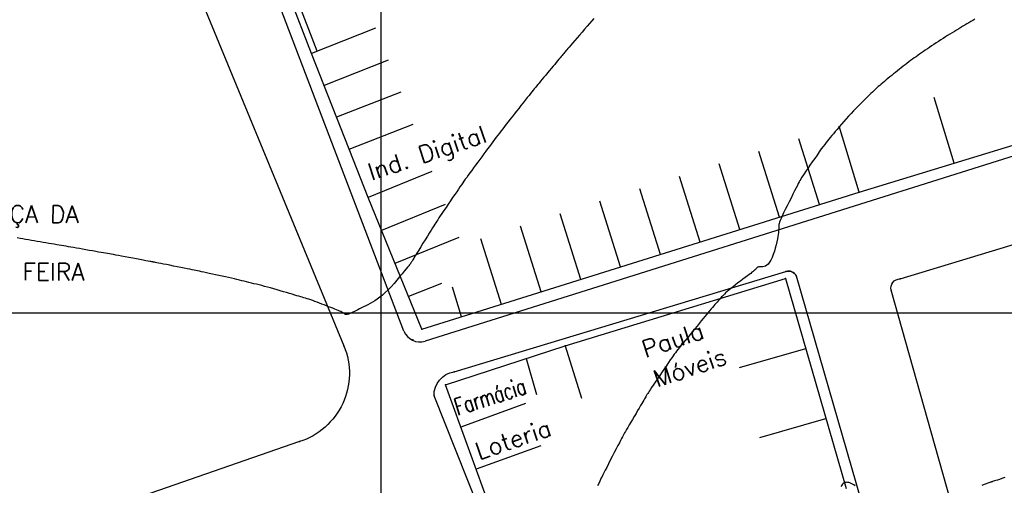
# Model space of a CAD drawing. Header units: millimetres. Extents: x 196436 to 199900, y 8705373 to 8708636.
# Tile 117 of 241: x 197958 to 198072, y 8706780 to 8706834. Entities that reach past the tile are written whole.
import ezdxf
from ezdxf.enums import TextEntityAlignment as Align

# ---------------------------------------------------------------- set-up
doc = ezdxf.new("R2010")
doc.units = ezdxf.units.MM
doc.header["$LTSCALE"] = 5
for name, color, linetype in [('$CURVAS1', 30, 'Continuous'), ('$CURVAS2', 40, 'Continuous'), ('CASA', 6, 'Continuous'), ('MALHA', 9, 'Continuous'), ('MEIO-FIO', 7, 'Continuous'), ('MURO', 9, 'Continuous'), ('TEXTO', 2, 'Continuous')]:
    doc.layers.add(name, color=color, linetype=linetype)
doc.styles.add('GEOSIS', font='ROMANS.SHX')

# ---------------------------------------------------------------- blocks, each defined once
blk = doc.blocks.new('C')
at = {"layer": 'CASA'}
blk.add_lwpolyline([(0, 0), (0, 8)], dxfattribs=at)

msp = doc.modelspace()

# ---------------------------------------------------------------- linework, layer by layer
at = {"layer": '$CURVAS1'}
msp.add_polyline3d([(198069.048, 8706834.145, 690), (198068.812, 8706834.008, 690), (198068.58, 8706833.872, 690), (198068.35, 8706833.737, 690), (198068.122, 8706833.6, 690), (198067.892, 8706833.462, 690), (198067.659, 8706833.322, 690), (198067.422, 8706833.179, 690), (198067.178, 8706833.033, 690), (198066.929, 8706832.883, 690), (198066.675, 8706832.73, 690), (198066.417, 8706832.573, 690), (198066.155, 8706832.413, 690), (198065.89, 8706832.25, 690), (198065.624, 8706832.083, 690), (198065.356, 8706831.913, 690), (198065.087, 8706831.74, 690), (198064.819, 8706831.566, 690), (198064.553, 8706831.39, 690), (198064.29, 8706831.214, 690), (198064.032, 8706831.041, 690), (198063.779, 8706830.869, 690), (198063.534, 8706830.702, 690), (198063.296, 8706830.54, 690), (198063.068, 8706830.383, 690), (198062.847, 8706830.231, 690), (198062.632, 8706830.082, 690), (198062.422, 8706829.936, 690), (198062.215, 8706829.789, 690), (198062.009, 8706829.641, 690), (198061.802, 8706829.491, 690), (198061.593, 8706829.337, 690), (198061.38, 8706829.177, 690), (198061.164, 8706829.012, 690), (198060.945, 8706828.844, 690), (198060.724, 8706828.672, 690), (198060.502, 8706828.497, 690), (198060.278, 8706828.32, 690), (198060.055, 8706828.142, 690), (198059.831, 8706827.963, 690), (198059.608, 8706827.785, 690), (198059.387, 8706827.607, 690), (198059.17, 8706827.431, 690), (198058.956, 8706827.257, 690), (198058.749, 8706827.087, 690), (198058.548, 8706826.92, 690), (198058.356, 8706826.758, 690), (198058.173, 8706826.602, 690), (198058, 8706826.45, 690), (198057.834, 8706826.302, 690), (198057.671, 8706826.154, 690), (198057.507, 8706826.002, 690), (198057.34, 8706825.845, 690), (198057.164, 8706825.678, 690), (198056.977, 8706825.499, 690), (198056.775, 8706825.304, 690), (198056.554, 8706825.092, 690), (198056.317, 8706824.863, 690), (198056.065, 8706824.617, 690), (198055.802, 8706824.357, 690), (198055.529, 8706824.084, 690), (198055.248, 8706823.798, 690), (198054.963, 8706823.501, 690), (198054.675, 8706823.194, 690), (198054.387, 8706822.88, 690), (198054.101, 8706822.561, 690), (198053.821, 8706822.243, 690), (198053.55, 8706821.93, 690), (198053.29, 8706821.627, 690), (198053.044, 8706821.338, 690), (198052.816, 8706821.069, 690), (198052.608, 8706820.823, 690), (198052.422, 8706820.603, 690), (198052.252, 8706820.402, 690), (198052.092, 8706820.21, 690), (198051.935, 8706820.018, 690), (198051.775, 8706819.815, 690), (198051.605, 8706819.594, 690), (198051.418, 8706819.343, 690), (198051.207, 8706819.054, 690), (198050.969, 8706818.721, 690), (198050.71, 8706818.353, 690), (198050.439, 8706817.963, 690), (198050.164, 8706817.566, 690), (198049.895, 8706817.174, 690), (198049.641, 8706816.8, 690), (198049.411, 8706816.459, 690), (198049.213, 8706816.162, 690), (198049.053, 8706815.92, 690), (198048.925, 8706815.72, 690), (198048.82, 8706815.547, 690), (198048.727, 8706815.384, 690), (198048.636, 8706815.216, 690), (198048.539, 8706815.027, 690), (198048.425, 8706814.801, 690), (198048.285, 8706814.521, 690), (198048.112, 8706814.177, 690), (198047.912, 8706813.781, 690), (198047.695, 8706813.35, 690), (198047.469, 8706812.9, 690), (198047.243, 8706812.449, 690), (198047.028, 8706812.013, 690), (198046.831, 8706811.609, 690), (198046.662, 8706811.255, 690), (198046.528, 8706810.963, 690), (198046.427, 8706810.728, 690), (198046.354, 8706810.54, 690), (198046.305, 8706810.391, 690), (198046.275, 8706810.27, 690), (198046.259, 8706810.17, 690), (198046.254, 8706810.079, 690), (198046.254, 8706809.989, 690), (198046.256, 8706809.892, 690), (198046.257, 8706809.781, 690), (198046.254, 8706809.653, 690), (198046.246, 8706809.503, 690), (198046.23, 8706809.326, 690), (198046.205, 8706809.118, 690), (198046.167, 8706808.875, 690), (198046.115, 8706808.591, 690), (198046.047, 8706808.265, 690), (198045.963, 8706807.908, 690), (198045.865, 8706807.533, 690), (198045.754, 8706807.155, 690), (198045.631, 8706806.786, 690), (198045.497, 8706806.441, 690), (198045.353, 8706806.132, 690), (198045.202, 8706805.874, 690), (198045.043, 8706805.677, 690), (198044.881, 8706805.535, 690), (198044.718, 8706805.439, 690), (198044.559, 8706805.38, 690), (198044.407, 8706805.349, 690), (198044.266, 8706805.338, 690), (198044.139, 8706805.336, 690), (198044.03, 8706805.336, 690), (198043.941, 8706805.329, 690), (198043.87, 8706805.314, 690), (198043.812, 8706805.293, 690), (198043.764, 8706805.264, 690), (198043.722, 8706805.229, 690), (198043.682, 8706805.188, 690), (198043.641, 8706805.142, 690), (198043.593, 8706805.09, 690), (198043.537, 8706805.033, 690), (198043.467, 8706804.969, 690), (198043.382, 8706804.895, 690), (198043.279, 8706804.809, 690), (198043.153, 8706804.708, 690), (198043.002, 8706804.59, 690), (198042.823, 8706804.452, 690), (198042.613, 8706804.292, 690), (198042.37, 8706804.109, 690), (198042.102, 8706803.907, 690), (198041.818, 8706803.693, 690), (198041.525, 8706803.471, 690), (198041.234, 8706803.249, 690), (198040.954, 8706803.032, 690), (198040.692, 8706802.826, 690), (198040.458, 8706802.636, 690), (198040.259, 8706802.468, 690), (198040.091, 8706802.319, 690), (198039.949, 8706802.185, 690), (198039.827, 8706802.063, 690), (198039.72, 8706801.95, 690), (198039.622, 8706801.841, 690), (198039.528, 8706801.733, 690), (198039.432, 8706801.622, 690), (198039.33, 8706801.505, 690), (198039.22, 8706801.382, 690), (198039.102, 8706801.25, 690), (198038.977, 8706801.11, 690), (198038.844, 8706800.96, 690), (198038.703, 8706800.799, 690), (198038.554, 8706800.627, 690), (198038.396, 8706800.444, 690), (198038.231, 8706800.247, 690), (198038.056, 8706800.037, 690), (198037.871, 8706799.813, 690), (198037.675, 8706799.574, 690), (198037.468, 8706799.32, 690), (198037.248, 8706799.05, 690), (198037.014, 8706798.764, 690), (198036.766, 8706798.462, 690), (198036.504, 8706798.143, 690), (198036.233, 8706797.813, 690), (198035.958, 8706797.479, 690), (198035.685, 8706797.147, 690), (198035.42, 8706796.824, 690), (198035.169, 8706796.516, 690), (198034.936, 8706796.231, 690), (198034.729, 8706795.974, 690), (198034.55, 8706795.749, 690), (198034.394, 8706795.548, 690), (198034.252, 8706795.361, 690), (198034.116, 8706795.175, 690), (198033.977, 8706794.981, 690), (198033.828, 8706794.766, 690), (198033.66, 8706794.521, 690), (198033.465, 8706794.234, 690), (198033.238, 8706793.899, 690), (198032.985, 8706793.525, 690), (198032.716, 8706793.127, 690), (198032.442, 8706792.721, 690), (198032.172, 8706792.32, 690), (198031.915, 8706791.939, 690), (198031.682, 8706791.593, 690), (198031.482, 8706791.296, 690), (198031.323, 8706791.059, 690), (198031.2, 8706790.876, 690), (198031.108, 8706790.736, 690), (198031.038, 8706790.63, 690), (198030.985, 8706790.547, 690), (198030.942, 8706790.476, 690), (198030.901, 8706790.409, 690), (198030.857, 8706790.333, 690), (198030.804, 8706790.241, 690), (198030.739, 8706790.13, 690), (198030.662, 8706789.996, 690), (198030.57, 8706789.839, 690), (198030.464, 8706789.655, 690), (198030.341, 8706789.444, 690), (198030.201, 8706789.203, 690), (198030.042, 8706788.93, 690), (198029.865, 8706788.625, 690), (198029.673, 8706788.297, 690), (198029.474, 8706787.955, 690), (198029.274, 8706787.611, 690), (198029.077, 8706787.274, 690), (198028.891, 8706786.955, 690), (198028.722, 8706786.664, 690), (198028.575, 8706786.413, 690), (198028.455, 8706786.206, 690), (198028.355, 8706786.033, 690), (198028.267, 8706785.88, 690), (198028.185, 8706785.732, 690), (198028.099, 8706785.574, 690), (198028.002, 8706785.391, 690), (198027.886, 8706785.169, 690), (198027.743, 8706784.893, 690), (198027.567, 8706784.554, 690), (198027.365, 8706784.163, 690), (198027.145, 8706783.737, 690), (198026.917, 8706783.294, 690), (198026.688, 8706782.85, 690), (198026.468, 8706782.422, 690), (198026.266, 8706782.029, 690), (198026.09, 8706781.686, 690), (198025.945, 8706781.405, 690), (198025.828, 8706781.175, 690), (198025.728, 8706780.977, 690), (198025.638, 8706780.795, 690), (198025.55, 8706780.61, 690), (198025.455, 8706780.406, 690), (198025.344, 8706780.165, 690), (198025.209, 8706779.869, 690)], dxfattribs=at)
at = {"layer": '$CURVAS2'}
for points in [[(198024.785, 8706834.219, 689), (198024.54, 8706833.939, 689), (198024.278, 8706833.639, 689), (198023.997, 8706833.318, 689), (198023.704, 8706832.981, 689), (198023.406, 8706832.639, 689), (198023.109, 8706832.298, 689), (198022.822, 8706831.967, 689), (198022.551, 8706831.655, 689), (198022.303, 8706831.37, 689), (198022.087, 8706831.121, 689), (198021.907, 8706830.912, 689), (198021.758, 8706830.74, 689), (198021.636, 8706830.596, 689), (198021.532, 8706830.475, 689), (198021.442, 8706830.367, 689), (198021.358, 8706830.267, 689), (198021.275, 8706830.167, 689), (198021.186, 8706830.059, 689), (198021.086, 8706829.938, 689), (198020.973, 8706829.801, 689), (198020.848, 8706829.65, 689), (198020.711, 8706829.484, 689), (198020.561, 8706829.302, 689), (198020.398, 8706829.106, 689), (198020.222, 8706828.894, 689), (198020.033, 8706828.666, 689), (198019.831, 8706828.425, 689), (198019.621, 8706828.172, 689), (198019.406, 8706827.915, 689), (198019.19, 8706827.657, 689), (198018.978, 8706827.404, 689), (198018.775, 8706827.16, 689), (198018.583, 8706826.931, 689), (198018.409, 8706826.722, 689), (198018.253, 8706826.536, 689), (198018.112, 8706826.367, 689), (198017.98, 8706826.208, 689), (198017.851, 8706826.051, 689), (198017.718, 8706825.888, 689), (198017.576, 8706825.712, 689), (198017.418, 8706825.516, 689), (198017.239, 8706825.291, 689), (198017.033, 8706825.032, 689), (198016.805, 8706824.745, 689), (198016.56, 8706824.435, 689), (198016.304, 8706824.11, 689), (198016.04, 8706823.776, 689), (198015.776, 8706823.44, 689), (198015.515, 8706823.109, 689), (198015.265, 8706822.789, 689), (198015.027, 8706822.487, 689), (198014.802, 8706822.2, 689), (198014.588, 8706821.926, 689), (198014.383, 8706821.663, 689), (198014.185, 8706821.407, 689), (198013.992, 8706821.157, 689), (198013.803, 8706820.909, 689), (198013.614, 8706820.661, 689), (198013.425, 8706820.411, 689), (198013.233, 8706820.156, 689), (198013.039, 8706819.897, 689), (198012.841, 8706819.631, 689), (198012.638, 8706819.356, 689), (198012.429, 8706819.073, 689), (198012.212, 8706818.78, 689), (198011.988, 8706818.474, 689), (198011.754, 8706818.157, 689), (198011.515, 8706817.832, 689), (198011.275, 8706817.504, 689), (198011.036, 8706817.178, 689), (198010.802, 8706816.859, 689), (198010.578, 8706816.552, 689), (198010.366, 8706816.262, 689), (198010.171, 8706815.994, 689), (198009.995, 8706815.751, 689), (198009.832, 8706815.526, 689), (198009.679, 8706815.311, 689), (198009.528, 8706815.098, 689), (198009.373, 8706814.878, 689), (198009.209, 8706814.642, 689), (198009.03, 8706814.382, 689), (198008.83, 8706814.089, 689), (198008.605, 8706813.759, 689), (198008.361, 8706813.399, 689), (198008.105, 8706813.022, 689), (198007.846, 8706812.639, 689), (198007.591, 8706812.261, 689), (198007.348, 8706811.9, 689), (198007.124, 8706811.568, 689), (198006.928, 8706811.276, 689), (198006.765, 8706811.032, 689), (198006.628, 8706810.826, 689), (198006.509, 8706810.644, 689), (198006.397, 8706810.472, 689), (198006.285, 8706810.295, 689), (198006.163, 8706810.101, 689), (198006.022, 8706809.874, 689), (198005.853, 8706809.601, 689), (198005.651, 8706809.273, 689), (198005.421, 8706808.901, 689), (198005.173, 8706808.499, 689), (198004.917, 8706808.085, 689), (198004.663, 8706807.673, 689), (198004.42, 8706807.279, 689), (198004.198, 8706806.919, 689), (198004.007, 8706806.608, 689), (198003.853, 8706806.358, 689), (198003.735, 8706806.166, 689), (198003.647, 8706806.024, 689), (198003.584, 8706805.922, 689), (198003.542, 8706805.855, 689), (198003.517, 8706805.813, 689), (198003.502, 8706805.79, 689), (198003.493, 8706805.776, 689), (198003.486, 8706805.765, 689), (198003.473, 8706805.748, 689), (198003.45, 8706805.718, 689), (198003.409, 8706805.667, 689), (198003.345, 8706805.587, 689), (198003.252, 8706805.471, 689), (198003.124, 8706805.311, 689), (198002.954, 8706805.099, 689), (198002.739, 8706804.83, 689), (198002.483, 8706804.515, 689), (198002.196, 8706804.166, 689), (198001.883, 8706803.795, 689), (198001.554, 8706803.415, 689), (198001.215, 8706803.039, 689), (198000.874, 8706802.68, 689), (198000.539, 8706802.35, 689), (198000.217, 8706802.059, 689), (197999.907, 8706801.805, 689), (197999.609, 8706801.584, 689), (197999.321, 8706801.391, 689), (197999.044, 8706801.222, 689), (197998.775, 8706801.07, 689), (197998.515, 8706800.933, 689), (197998.262, 8706800.804, 689), (197998.016, 8706800.681, 689), (197997.778, 8706800.563, 689), (197997.549, 8706800.451, 689), (197997.333, 8706800.345, 689), (197997.129, 8706800.247, 689), (197996.941, 8706800.157, 689), (197996.77, 8706800.077, 689), (197996.617, 8706800.006, 689), (197996.485, 8706799.945, 689), (197996.37, 8706799.895, 689), (197996.272, 8706799.855, 689), (197996.187, 8706799.825, 689), (197996.114, 8706799.805, 689), (197996.051, 8706799.794, 689), (197995.996, 8706799.793, 689), (197995.945, 8706799.801, 689), (197995.897, 8706799.817, 689), (197995.849, 8706799.842, 689), (197995.797, 8706799.874, 689), (197995.738, 8706799.914, 689), (197995.669, 8706799.961, 689), (197995.585, 8706800.014, 689), (197995.483, 8706800.073, 689), (197995.361, 8706800.137, 689), (197995.215, 8706800.207, 689), (197995.046, 8706800.281, 689), (197994.858, 8706800.359, 689), (197994.651, 8706800.442, 689), (197994.428, 8706800.529, 689), (197994.192, 8706800.62, 689), (197993.943, 8706800.715, 689), (197993.685, 8706800.814, 689), (197993.419, 8706800.915, 689), (197993.149, 8706801.019, 689), (197992.878, 8706801.122, 689), (197992.611, 8706801.223, 689), (197992.35, 8706801.321, 689), (197992.099, 8706801.414, 689), (197991.862, 8706801.5, 689), (197991.642, 8706801.577, 689), (197991.44, 8706801.645, 689), (197991.253, 8706801.705, 689), (197991.072, 8706801.76, 689), (197990.89, 8706801.813, 689), (197990.7, 8706801.868, 689), (197990.495, 8706801.926, 689), (197990.269, 8706801.99, 689), (197990.013, 8706802.064, 689), (197989.723, 8706802.15, 689), (197989.403, 8706802.245, 689), (197989.059, 8706802.348, 689), (197988.698, 8706802.456, 689), (197988.326, 8706802.566, 689), (197987.949, 8706802.676, 689), (197987.573, 8706802.784, 689), (197987.206, 8706802.888, 689), (197986.852, 8706802.985, 689), (197986.51, 8706803.075, 689), (197986.181, 8706803.16, 689), (197985.864, 8706803.24, 689), (197985.556, 8706803.316, 689), (197985.258, 8706803.389, 689), (197984.969, 8706803.46, 689), (197984.687, 8706803.528, 689), (197984.411, 8706803.596, 689), (197984.137, 8706803.664, 689), (197983.862, 8706803.731, 689), (197983.582, 8706803.8, 689), (197983.293, 8706803.87, 689), (197982.99, 8706803.943, 689), (197982.671, 8706804.018, 689), (197982.331, 8706804.096, 689), (197981.969, 8706804.178, 689), (197981.59, 8706804.262, 689), (197981.203, 8706804.348, 689), (197980.817, 8706804.432, 689), (197980.439, 8706804.514, 689), (197980.078, 8706804.591, 689), (197979.742, 8706804.663, 689), (197979.44, 8706804.728, 689), (197979.176, 8706804.784, 689), (197978.943, 8706804.834, 689), (197978.727, 8706804.88, 689), (197978.518, 8706804.924, 689), (197978.303, 8706804.968, 689), (197978.071, 8706805.016, 689), (197977.809, 8706805.068, 689), (197977.507, 8706805.129, 689), (197977.155, 8706805.198, 689), (197976.766, 8706805.275, 689), (197976.352, 8706805.357, 689), (197975.929, 8706805.44, 689), (197975.511, 8706805.522, 689), (197975.114, 8706805.6, 689), (197974.75, 8706805.671, 689), (197974.436, 8706805.733, 689), (197974.182, 8706805.782, 689), (197973.983, 8706805.821, 689), (197973.833, 8706805.851, 689), (197973.724, 8706805.872, 689), (197973.648, 8706805.887, 689), (197973.598, 8706805.897, 689), (197973.566, 8706805.904, 689), (197973.545, 8706805.908, 689), (197973.526, 8706805.911, 689), (197973.501, 8706805.916, 689), (197973.461, 8706805.924, 689), (197973.397, 8706805.936, 689), (197973.299, 8706805.954, 689), (197973.159, 8706805.98, 689), (197972.967, 8706806.016, 689), (197972.714, 8706806.063, 689), (197972.396, 8706806.123, 689), (197972.023, 8706806.192, 689), (197971.612, 8706806.269, 689), (197971.177, 8706806.349, 689), (197970.736, 8706806.431, 689), (197970.304, 8706806.512, 689), (197969.895, 8706806.588, 689), (197969.527, 8706806.656, 689), (197969.209, 8706806.715, 689), (197968.935, 8706806.765, 689), (197968.693, 8706806.809, 689), (197968.469, 8706806.85, 689), (197968.252, 8706806.889, 689), (197968.03, 8706806.928, 689), (197967.791, 8706806.971, 689), (197967.522, 8706807.018, 689), (197967.215, 8706807.071, 689), (197966.875, 8706807.131, 689), (197966.511, 8706807.195, 689), (197966.131, 8706807.261, 689), (197965.744, 8706807.328, 689), (197965.36, 8706807.395, 689), (197964.986, 8706807.461, 689), (197964.632, 8706807.523, 689), (197964.304, 8706807.58, 689), (197963.999, 8706807.634, 689), (197963.711, 8706807.685, 689), (197963.435, 8706807.733, 689), (197963.166, 8706807.78, 689), (197962.898, 8706807.827, 689), (197962.626, 8706807.874, 689), (197962.344, 8706807.922, 689), (197962.049, 8706807.972, 689), (197961.74, 8706808.024, 689), (197961.421, 8706808.078, 689), (197961.093, 8706808.133, 689), (197960.758, 8706808.189, 689), (197960.419, 8706808.246, 689), (197960.078, 8706808.305, 689), (197959.736, 8706808.363, 689), (197959.397, 8706808.422, 689), (197959.06, 8706808.481, 689), (197958.727, 8706808.54, 689), (197958.4, 8706808.598, 689), (197958.08, 8706808.654, 689), (197957.767, 8706808.709, 689)], [(198072.541, 8706780.841, 691), (198072.204, 8706780.73, 691), (198071.91, 8706780.633, 691), (198071.668, 8706780.554, 691), (198071.475, 8706780.49, 691), (198071.324, 8706780.441, 691), (198071.209, 8706780.404, 691), (198071.123, 8706780.376, 691), (198071.06, 8706780.356, 691), (198071.014, 8706780.341, 691), (198070.978, 8706780.329, 691), (198070.945, 8706780.318, 691), (198070.907, 8706780.305, 691), (198070.858, 8706780.288, 691), (198070.787, 8706780.261, 691), (198070.689, 8706780.224, 691), (198070.553, 8706780.173, 691), (198070.373, 8706780.104, 691), (198070.14, 8706780.015, 691), (198069.849, 8706779.904, 691)], [(198055.16, 8706779.885, 691), (198054.99, 8706779.992, 691), (198054.829, 8706780.082, 691), (198054.68, 8706780.156, 691), (198054.539, 8706780.214, 691), (198054.407, 8706780.254, 691), (198054.283, 8706780.279, 691), (198054.167, 8706780.287, 691), (198054.057, 8706780.278, 691), (198053.953, 8706780.253, 691), (198053.854, 8706780.21, 691), (198053.759, 8706780.146, 691), (198053.668, 8706780.059, 691), (198053.579, 8706779.948, 691), (198053.492, 8706779.811, 691)]]:
    msp.add_polyline3d(points, dxfattribs=at)
at = {"layer": 'CASA'}
for points in [[(197996.336, 8706819.02), (197991.965, 8706830.164)], [(198066.645, 8706817.407), (198064.309, 8706825.059)], [(197996.336, 8706819.02), (198003.786, 8706821.934)], [(198055.603, 8706814.037), (198053.267, 8706821.688)], [(198055.603, 8706814.037), (198077.687, 8706820.778)], [(197998.531, 8706813.406), (197996.336, 8706819.02)], [(198004.785, 8706798.083), (198055.603, 8706814.037)], [(198004.785, 8706798.083), (197998.531, 8706813.406)], [(198021.428, 8706796.142), (198047.04, 8706803.991)], [(198047.04, 8706803.991), (198054.097, 8706779.567)], [(198007.078, 8706803.393), (198003.222, 8706801.914)], [(198009.405, 8706799.533), (198008.348, 8706802.964)], [(198007.537, 8706791.618), (198021.428, 8706796.142)], [(198021.428, 8706796.142), (198023.321, 8706790.062)], [(198016.905, 8706794.669), (198018.111, 8706790.503)], [(198012.892, 8706776.909), (198007.537, 8706791.618)]]:
    msp.add_lwpolyline(points, dxfattribs=at)
for p in [(197991.966, 8706830.165, 688.459), (197996.336, 8706819.021, 688.654), (198055.604, 8706814.038, 690.269), (197998.532, 8706813.407, 688.765), (198047.041, 8706803.992, 690.211), (198004.786, 8706798.083, 689.134), (198021.429, 8706796.144, 689.605), (198007.538, 8706791.619, 689.68)]:
    msp.add_point(p, dxfattribs=at)
at = {"layer": 'MALHA'}
for p, q in [((198000, 8708635.599), (198000, 8705384.785)), ((196441.61, 8706800), (199000, 8706800)), ((196441.61, 8706800), (199000, 8706800))]:
    msp.add_line(p, q, dxfattribs=at)
at = {"layer": 'MEIO-FIO'}
for p, q in [((198002.704, 8706797.877), (197987.029, 8706838.995)), ((198102.224, 8706827.271), (198005.154, 8706796.703))]:
    msp.add_line(p, q, dxfattribs=at)
for points in [[(197945.625, 8706842.489), (197965.591, 8706850.152, -0.3969231), (197975.055, 8706846.27), (197995.732, 8706796.158, -0.4385725), (197990.55, 8706785.015), (197963.237, 8706775.549, -0.2919155), (197953.897, 8706777.78, -0.1425823), (197951.26, 8706782.782), (197940.436, 8706833.771, -0.3914021), (197945.625, 8706842.489, 7.7092691)], [(198060.37, 8706803.933), (198103.402, 8706817.019, -0.3781458), (198104.584, 8706816.48), (198116.011, 8706773.906, -0.4544883), (198114.518, 8706771.681), (198073.334, 8706761.367, -0.4130541), (198070.484, 8706763.068), (198059.339, 8706802.621, -0.5083538), (198060.37, 8706803.933, -0.0536856)], [(198008.548, 8706793.122), (198047.104, 8706804.812, -0.368977), (198048.304, 8706804.287), (198061.136, 8706759.701, -0.3941701), (198060.224, 8706757.91), (198024.315, 8706748.83, -0.4544526), (198022.405, 8706750.153), (198020.44, 8706754.564), (198006.206, 8706790.335, -0.3896738), (198008.548, 8706793.122, -0.3244385)]]:
    msp.add_lwpolyline(points, format="xyb", dxfattribs=at)
for centre, radius, start, end in [((198047.397, 8706803.847), 1.008, 25.85625, 106.86785), ((198004.564, 8706798.614), 2, 201.60385, 287.16874)]:
    msp.add_arc(centre, radius, start, end, dxfattribs=at)
for p in [(198047.105, 8706804.814, 690.021), (198048.305, 8706804.288, 690.132), (198060.371, 8706803.934, 690.424), (198059.34, 8706802.623, 690.453), (198003.723, 8706796.839, 689.026), (197995.733, 8706796.158, 689.073), (198008.549, 8706793.122, 689.277), (198006.207, 8706790.336, 689.321), (197990.551, 8706785.015, 689.511)]:
    msp.add_point(p, dxfattribs=at)
at = {"layer": 'MURO'}
for p, q in [((197991.965, 8706830.164), (197989.158, 8706837.468)), ((197992.619, 8706830.416), (197989.907, 8706837.469))]:
    msp.add_line(p, q, dxfattribs=at)

# ---------------------------------------------------------------- block references
at = {"layer": 'CASA'}
for p, rotation in [((197999.413, 8706833.085), 111.413890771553), ((198000.87, 8706829.371), 111.413890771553), ((198002.326, 8706825.656), 111.413890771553), ((198050.983, 8706812.586), 17.42901917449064), ((198046.363, 8706811.136), 17.42901917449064), ((198041.743, 8706809.686), 17.42901917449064), ((198005.937, 8706816.43), 112.2045912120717), ((198037.124, 8706808.235), 17.42901917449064), ((198032.504, 8706806.785), 17.42901917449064), ((198027.884, 8706805.335), 17.42901917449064), ((198007.501, 8706812.599), 112.2045912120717), ((198023.264, 8706803.884), 17.42901917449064), ((198018.645, 8706802.434), 17.42901917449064), ((198009.065, 8706808.768), 112.2045912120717), ((198014.025, 8706800.984), 17.42901917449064), ((198041.707, 8706793.629), 286.116249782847), ((198016.84, 8706789.452), 110.0055157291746), ((198044.059, 8706785.487), 286.116249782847), ((198018.625, 8706784.549), 110.0055157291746)]:
    msp.add_blockref('C', p, dxfattribs=dict(at, rotation=rotation))

# ---------------------------------------------------------------- texts
at = {"layer": 'TEXTO', "style": 'GEOSIS'}
for s, rotation, p in [('Ind. Digital', 18.58728, (197999.123, 8706814.804)), ('PRAÇA DA', 359.749, (197951.708, 8706809.91)), ('PRAÇA DA', 359.749, (197951.708, 8706809.91)), ('FEIRA', 359.749, (197958.381, 8706803.184)), ('FEIRA', 359.749, (197958.381, 8706803.184)), ('Paula', 18.58728, (198030.969, 8706794.169)), ('Móveis', 18.58728, (198032.301, 8706790.736)), ('Loteria', 18.58728, (198011.619, 8706782.317))]:
    msp.add_text(s, height=2, rotation=rotation, dxfattribs=at).set_placement(p, align=Align.BOTTOM_LEFT)
at = {"layer": 'TEXTO', "style": 'GEOSIS', "width": 0.642029}
msp.add_text('Farmácia', height=2, rotation=17.70626, dxfattribs=at).set_placement((198008.945, 8706788.022), (198017.1, 8706790.626), align=Align.FIT)

doc.saveas('drawing.dxf')
